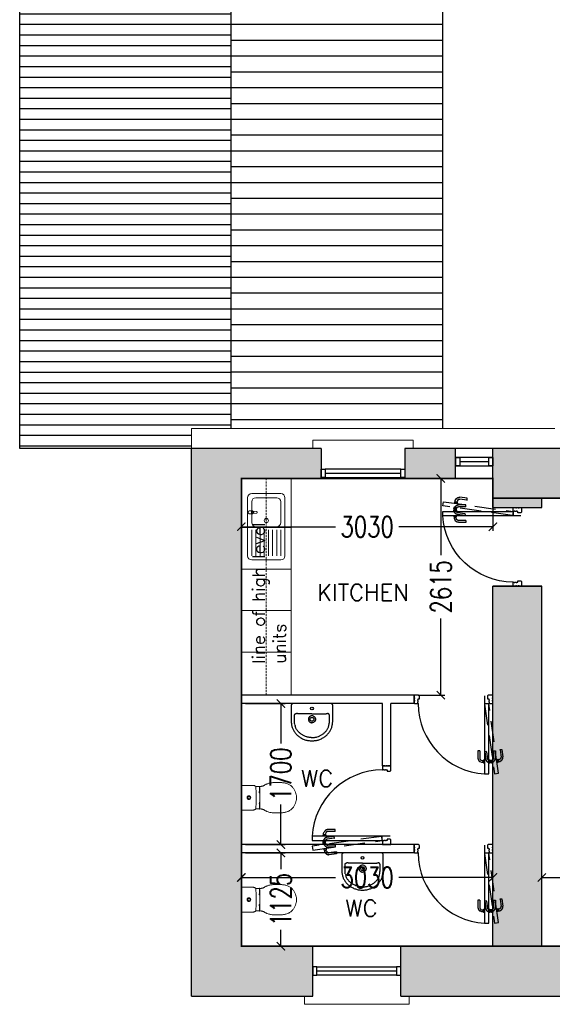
# Model space of a CAD drawing. Extents: x 119999 to 6050531, y -19778 to 3735158.
# Tile 14 of 66: x 426786 to 433203, y 37717 to 49586. Entities that reach past the tile are written whole.
import ezdxf

# ---------------------------------------------------------------- set-up
doc = ezdxf.new("R2010")
doc.units = 0
doc.header["$LTSCALE"] = 20
doc.header["$PDMODE"] = 35
doc.header["$PDSIZE"] = 100
for name, pattern in [('A_CONTINUOUS_LINE', [0]), ('DASHED', [19.05, 12.7, -6.35]), ('XPL-1BlockA$0$DASHED', [19.05, 12.7, -6.35])]:
    doc.linetypes.add(name, pattern=pattern)
doc.layers.get('Defpoints').update_dxf_attribs({"color": 4})
for name, color, linetype in [('(2-) Structure Generally', 7, 'Continuous'), ('2-  STRUCTURE GENERALLY', 1, 'Continuous'), ('31 32 - WINDOWS & DOORS', 2, 'Continuous'), ('47 - ROOF FINISHES', 8, 'Continuous'), ('73', 8, 'Continuous'), ('74 - CULINARY & SANITARY FITMENTS', 3, 'Continuous'), ('DIMS', 3, 'Continuous'), ('Drawing Refs', 3, 'A_CONTINUOUS_LINE'), ('HATCH', 8, 'Continuous'), ('HATCH_SHADE', 253, 'Continuous'), ('XPL-1BlockA$0$00 - TEXT', 2, 'Continuous'), ('XPL-1BlockA$0$32 - INT WINDOWS & DOORS', 4, 'Continuous')]:
    doc.layers.add(name, color=color, linetype=linetype)
doc.layers.add('(4-) Finishes Generally', color=8, linetype='Continuous', lineweight=15)
doc.layers.add('(74) Sanitary Fittings', color=3, linetype='Continuous', lineweight=15)
doc.layers.add('AREA-FLOOR', color=213, linetype='Continuous', plot=False)
doc.styles.add('Arch-Dim', font='romans.shx', dxfattribs={"width": 0.75})
doc.styles.get("Standard").update_dxf_attribs({"font": 'arial.ttf', "height": 2})
doc.styles.add('XPL-1BlockA$0$Standard', font='simplex.shx', dxfattribs={"height": 100})
doc.dimstyles.new('1-100 Survey', dxfattribs={"dimscale": 0, "dimtxt": 250, "dimasz": 100, "dimexe": 50, "dimexo": 50, "dimgap": 50, "dimtad": 0, "dimdec": 0, "dimrnd": 5, "dimzin": 0, "dimdsep": 46, "dimtxsty": 'Arch-Dim', "dimblk": 'ARCHTICK', "dimcen": 0.09, "dimadec": 0, "dimazin": 0, "dimtfac": 1, "dimtdec": 0, "dimtofl": 0, "dimtmove": 0, "dimatfit": 3, "dimfxl": 1, "dimtolj": 1, "dimtzin": 0, "dimarcsym": 0})

# ---------------------------------------------------------------- blocks, each defined once
blk = doc.blocks.new('_ARCHTICK')
at = {"color": 0, "linetype": 'ByBlock', "const_width": 0.15}
blk.add_lwpolyline([(-0.5, -0.5), (0.5, 0.5)], dxfattribs=at)
blk = doc.blocks.new('*D10')
at = {"layer": 'Defpoints', "color": 0, "transparency": 16777216}
for p in [(429457, 39246), (429457, 38417), (432487, 38417)]:
    blk.add_point(p, dxfattribs=at)
at = {"layer": 'DIMS', "color": 0, "lineweight": -2, "transparency": 16777216}
for p, q in [((429457, 38467), (429457, 39296)), ((432487, 38467), (432487, 39296)), ((429457, 39246), (430592, 39246)), ((432487, 39246), (431353, 39246))]:
    blk.add_line(p, q, dxfattribs=at)
at = {"layer": 'DIMS', "color": 0, "lineweight": -2, "transparency": 16777216, "xscale": 100, "yscale": 100, "zscale": 100, "rotation": 180}
blk.add_blockref('_ARCHTICK', (429457, 39246), dxfattribs=at)
at = {"layer": 'DIMS', "color": 0, "lineweight": -2, "transparency": 16777216, "xscale": 100, "yscale": 100, "zscale": 100}
blk.add_blockref('_ARCHTICK', (432487, 39246), dxfattribs=at)
at = {"layer": 'DIMS', "color": 0, "transparency": 16777216, "insert": (430972, 39246), "char_height": 250, "attachment_point": 5, "style": 'Arch-Dim'}
blk.add_mtext('\\A1;3030', dxfattribs=at)
blk = doc.blocks.new('*D11')
at = {"layer": 'Defpoints', "color": 0, "transparency": 16777216}
for p in [(445352, 39246), (433077, 38417), (445352, 38417)]:
    blk.add_point(p, dxfattribs=at)
at = {"layer": 'DIMS', "color": 0, "lineweight": -2, "transparency": 16777216}
for p, q in [((433077, 38467), (433077, 39296)), ((445352, 38467), (445352, 39296)), ((433077, 39246), (438759, 39246)), ((445352, 39246), (439671, 39246))]:
    blk.add_line(p, q, dxfattribs=at)
at = {"layer": 'DIMS', "color": 0, "lineweight": -2, "transparency": 16777216, "xscale": 100, "yscale": 100, "zscale": 100, "rotation": 180}
blk.add_blockref('_ARCHTICK', (433077, 39246), dxfattribs=at)
at = {"layer": 'DIMS', "color": 0, "lineweight": -2, "transparency": 16777216, "xscale": 100, "yscale": 100, "zscale": 100}
blk.add_blockref('_ARCHTICK', (445352, 39246), dxfattribs=at)
at = {"layer": 'DIMS', "color": 0, "transparency": 16777216, "insert": (439215, 39246), "char_height": 250, "attachment_point": 5, "style": 'Arch-Dim'}
blk.add_mtext('\\A1;12275', dxfattribs=at)
blk = doc.blocks.new('XPL-1BlockA$0$D-950-SO')
at = {"layer": 'Defpoints', "linetype": 'XPL-1BlockA$0$DASHED'}
blk.add_line((100, 7), (100, 949), dxfattribs=at)
at = {"layer": 'Defpoints', "color": 252, "linetype": 'XPL-1BlockA$0$DASHED'}
for p, q in [((-110, 655), (-122, 741)), ((-83, 799), (-102, 786)), ((-88, 658), (-100, 745)), ((-89, 768), (-76, 777)), ((-68, 801), (-83, 799)), ((-76, 777), (-65, 778)), ((-68, 801), (-66, 790)), ((-67, 799), (-67, 801)), ((-67, 799), (-67, 799)), ((-67, 799), (-67, 799)), ((-65, 781), (-67, 799)), ((-67, 798), (-65, 781)), ((-66, 803), (-66, 802)), ((-66, 802), (-66, 802)), ((-62, 778), (-66, 802)), ((-66, 790), (-65, 781)), ((-52, 807), (-65, 805)), ((-65, 781), (-65, 778)), ((-65, 781), (-65, 781)), ((-65, 781), (-65, 780)), ((-64, 778), (-65, 780)), ((-65, 780), (-65, 779)), ((-62, 778), (-63, 778)), ((-62, 777), (-62, 778)), ((-62, 777), (-62, 777)), ((-60, 775), (-48, 777)), ((-52, 805), (-52, 807)), ((-48, 777), (-52, 806)), ((-30, 672), (-30, 759)), ((-8, 672), (-8, 759)), ((17, 810), (-3, 801)), ((0, 814), (13, 816)), ((1, 813), (0, 814)), ((5, 785), (1, 813)), ((17, 786), (5, 785)), ((6, 781), (20, 788)), ((15, 815), (15, 814)), ((16, 814), (15, 814)), ((19, 789), (15, 814)), ((17, 813), (33, 815)), ((18, 811), (17, 813)), ((17, 813), (19, 802)), ((32, 810), (17, 810)), ((18, 811), (20, 793)), ((18, 811), (18, 811)), ((18, 811), (18, 811)), ((20, 793), (18, 811)), ((19, 802), (20, 793)), ((19, 789), (19, 789)), ((19, 788), (19, 789)), ((19, 788), (19, 788)), ((20, 790), (20, 793)), ((20, 793), (21, 790)), ((20, 793), (20, 793)), ((20, 793), (20, 792)), ((20, 792), (21, 791)), ((20, 788), (32, 788)), ((32, 792), (21, 790)), ((32, 808), (32, 811)), ((32, 810), (32, 799)), ((32, 808), (32, 790)), ((32, 808), (32, 808)), ((32, 808), (32, 808)), ((32, 790), (32, 808)), ((32, 799), (32, 790)), ((47, 788), (32, 792)), ((32, 788), (32, 790)), ((32, 790), (32, 788)), ((32, 790), (32, 790)), ((32, 790), (32, 789)), ((32, 789), (32, 788)), ((33, 815), (54, 809)), ((33, 811), (34, 811)), ((34, 787), (33, 787)), ((34, 813), (34, 811)), ((34, 787), (34, 811)), ((34, 786), (34, 787)), ((34, 786), (34, 786)), ((49, 814), (36, 814)), ((36, 784), (49, 784)), ((49, 813), (49, 814)), ((49, 784), (49, 813)), ((77, 681), (64, 768)), ((98, 684), (86, 771)), ((101, 814), (114, 814)), ((101, 813), (101, 814)), ((101, 784), (101, 813)), ((114, 784), (101, 784)), ((116, 813), (116, 811)), ((117, 811), (116, 811)), ((116, 787), (116, 811)), ((116, 787), (117, 787)), ((116, 786), (116, 787)), ((116, 786), (116, 786)), ((118, 808), (118, 811)), ((118, 810), (118, 799)), ((118, 810), (133, 810)), ((118, 808), (118, 790)), ((118, 808), (118, 808)), ((118, 808), (118, 808)), ((118, 790), (118, 808)), ((118, 799), (118, 790)), ((118, 788), (118, 790)), ((118, 790), (118, 788)), ((118, 790), (118, 790)), ((118, 790), (118, 789)), ((118, 789), (118, 788)), ((130, 788), (118, 788)), ((144, 781), (130, 788)), ((133, 810), (153, 801)), ((158, 672), (158, 759)), ((180, 672), (180, 759)), ((-108, 654), (-110, 654)), ((-89, 656), (-108, 654)), ((-88, 657), (-89, 656)), ((-29, 670), (-30, 671)), ((-9, 670), (-29, 670)), ((-8, 671), (-9, 670)), ((77, 681), (78, 680)), ((78, 680), (98, 683)), ((98, 683), (98, 684)), ((158, 671), (159, 670)), ((159, 670), (179, 670)), ((179, 670), (180, 671))]:
    blk.add_line(p, q, dxfattribs=at)
at = {"layer": 'Defpoints'}
for p, q in [((0, 100), (0, 0)), ((950, 100), (950, 0))]:
    blk.add_line(p, q, dxfattribs=at)
at = {"layer": 'Defpoints', "color": 252, "linetype": 'XPL-1BlockA$0$DASHED'}
blk.add_lwpolyline([(99, 109), (-20, 947), (-69, 940), (50, 102)], close=True, dxfattribs=at)
for centre, radius, start, end in [((-76, 748), 46, 123.1103, 186.0684), ((-76, 748), 46, 186.0684, 188.1103), ((-76, 748), 24, 123.1103, 188.1103), ((-66, 801), 1, 98.1103, 177.6103), ((-64, 803), 1.5, 98.1103, 188.1103), ((-63, 779), 1, 198.6103, 278.1103), ((-61, 777), 1.5, 188.1103, 278.1103), ((16, 759), 46, 115, 177.9581), ((16, 759), 46, 177.9581, 180), ((16, 759), 24, 115, 180), ((13, 815), 1.5, 8.1103, 98.1103), ((16, 813), 1, 18.6103, 98.1103), ((17, 788), 1.5, 278.1103, 8.1103), ((19, 790), 1, 278.1103, 357.6103), ((33, 810), 1, 90, 169.5), ((33, 788), 1, 190.5, 270), ((36, 813), 1.5, 90, 180), ((36, 786), 1.5, 180, 270), ((40, 765), 24, 8.1103, 73.1103), ((40, 765), 46, 10.1522, 73.1103), ((40, 765), 46, 8.1103, 10.1522), ((114, 813), 1.5, 0, 90), ((114, 786), 1.5, 270, 0), ((117, 810), 1, 10.5, 90), ((117, 788), 1, 270, 349.5), ((134, 759), 24, 0, 65), ((134, 759), 46, 2.0419, 65), ((134, 759), 46, 0, 2.0419)]:
    blk.add_arc(centre, radius, start, end, dxfattribs=at)
at = {"layer": 'XPL-1BlockA$0$32 - INT WINDOWS & DOORS'}
blk.add_lwpolyline([(100, 102), (100, 949), (50, 949), (50, 102)], close=True, dxfattribs=at)
for points in [[(2, 40), (6, 40), (6, 30), (2, 30), (2, 5), (7, 5), (7, 0), (50, 0, 0.414214), (65, 15), (65, 43), (50, 43), (50, 55), (46, 55), (46, 65), (50, 65), (50, 80), (46, 80), (46, 90), (50, 90), (50, 100), (7, 100), (7, 95), (2, 95), (2, 70), (6, 70), (6, 60), (2, 60)], [(885, 15, 0.414214), (900, 0), (943, 0), (943, 5), (948, 5), (948, 30), (944, 30), (944, 40), (948, 40), (948, 60), (944, 60), (944, 70), (948, 70), (948, 95), (943, 95), (943, 100), (900, 100), (900, 90), (904, 90), (904, 80), (900, 80), (900, 65), (904, 65), (904, 55), (900, 55), (900, 43), (885, 43)]]:
    blk.add_lwpolyline(points, format="xyb", close=True, dxfattribs=at)
at = {"layer": 'XPL-1BlockA$0$32 - INT WINDOWS & DOORS', "color": 8}
blk.add_arc((50, 100), 850, 0.0003, 86.6271, dxfattribs=at)
blk = doc.blocks.new('A$C85575d42')
at = {"layer": '(74) Sanitary Fittings'}
for p, q in [((34, 653), (34, 653)), ((44, 663), (183, 663)), ((322, 663), (183, 663)), ((332, 653), (332, 653)), ((50, 493), (50, 453)), ((183, 485), (179, 485)), ((183, 485), (187, 485)), ((316, 493), (316, 453)), ((50, 453), (50, 447)), ((50, 447), (56, 447)), ((50, 447), (50, 447)), ((59, 444), (59, 443)), ((59, 444), (59, 444)), ((59, 443), (59, 444)), ((59, 444), (59, 444)), ((63, 447), (109, 447)), ((303, 447), (257, 447)), ((307, 444), (307, 443)), ((307, 444), (307, 444)), ((307, 443), (307, 444)), ((307, 444), (307, 444)), ((316, 447), (310, 447)), ((316, 453), (316, 447)), ((316, 447), (316, 447)), ((183, 0), (183, 0)), ((183, 0), (183, 0)), ((183, 0), (183, 0)), ((183, 0), (183, 0))]:
    blk.add_line(p, q, dxfattribs=at)
for points in [[(38, 661), (37, 660), (36, 659), (35, 657), (34, 655), (34, 653)], [(34, 653), (34, 640), (34, 627), (34, 615), (34, 604), (34, 594), (34, 585), (34, 576), (34, 567), (34, 559), (34, 552), (34, 544), (34, 537), (34, 531), (34, 518)], [(328, 661), (329, 660), (330, 659), (331, 657), (332, 655), (332, 653)], [(332, 653), (332, 640), (332, 627), (332, 615), (332, 604), (332, 594), (332, 585), (332, 576), (332, 567), (332, 559), (332, 552), (332, 544), (332, 537), (332, 531), (332, 518)], [(34, 518), (35, 512), (36, 507), (39, 502), (42, 498), (46, 495), (50, 492), (55, 491), (60, 490), (66, 489), (72, 489), (78, 488), (85, 488), (91, 487), (98, 487), (106, 487), (114, 486), (122, 486), (131, 486), (140, 486), (150, 485), (160, 485), (171, 485), (183, 485)], [(332, 518), (331, 512), (330, 507), (327, 502), (324, 498), (320, 495), (316, 492), (311, 491), (306, 490), (300, 489), (294, 489), (288, 488), (281, 488), (275, 487), (268, 487), (260, 487), (252, 486), (244, 486), (235, 486), (226, 486), (216, 485), (206, 485), (195, 485), (183, 485)]]:
    blk.add_lwpolyline(points, dxfattribs=at)
for centre, radius, start, end in [((44, 653), 9.99, 162.4533, 169.7549), ((44, 653), 10, 169.7691, 179.7394), ((44, 653), 10, 147.0208, 158.2453), ((44, 653), 9.99, 158.2603, 162.4524), ((44, 653), 10.3, 113.5004, 125.0706), ((44, 653), 9.96, 109.4843, 113.5952), ((44, 654), 9.12, 107.8182, 109.441), ((44, 653), 10, 90.0045, 95.1724), ((183, 573), 22.5, 90, 270), ((183, 573), 22.4, 90, 270), ((183, 573), 22.5, 270, 90), ((183, 573), 22.4, 270, 90), ((322, 653), 10, 84.8276, 89.9955), ((322, 653), 9.96, 66.4048, 70.5157), ((322, 654), 9.12, 70.559, 72.1818), ((322, 653), 10.3, 54.9294, 66.4996), ((322, 653), 10, 21.7547, 32.9792), ((322, 653), 9.99, 17.5476, 21.7397), ((322, 653), 9.99, 10.2451, 17.5467), ((322, 653), 10, 0.2606, 10.2309), ((183, 573), 15, 90, 270), ((183, 573), 15, 270, 90), ((184, 441), 137, 178.3465, 178.6678), ((283, 438), 237, 178.6863, 179.2772), ((658, 433), 611, 179.2681, 179.6404), ((73, 444), 13.6, 178.7751, 179.3766), ((70, 444), 10.3, 177.0511, 178.8212), ((180, 16488), 16047, 269.5923, 270.0124), ((116, 433), 16, 29.9322, 123.3442), ((187, 16488), 16047, 269.9876, 270.4077), ((251, 433), 16, 56.6558, 150.0678), ((293, 444), 13.6, 0.6234, 1.2249), ((296, 444), 10.3, 1.1788, 2.9489), ((182, 441), 137, 1.3322, 1.6535), ((83, 438), 237, 0.7228, 1.3137), ((-292, 433), 611, 0.3596, 0.7319)]:
    blk.add_arc(centre, radius, start, end, dxfattribs=at)
for points, knots in [([(43, 663), (43, 663), (42, 663), (42, 663), (41, 663)], [0, 0, 0, 0, 0.252466, 1, 1, 1, 1]), ([(323, 663), (323, 663), (324, 663), (324, 663), (325, 663)], [0, 0, 0, 0, 0.252466, 1, 1, 1, 1]), ([(15, 351), (16, 353), (18, 358), (22, 366), (27, 375), (32, 384), (37, 392), (41, 400), (44, 407), (45, 414), (46, 419), (46, 421)], [0, 0, 0, 0, 0.102697, 0.195519, 0.357067, 0.493616, 0.611744, 0.716976, 0.814486, 0.90794, 1, 1, 1, 1]), ([(47, 437), (47, 435), (47, 429), (47, 424), (46, 421)], [0, 0, 0, 0, 0.495288, 1, 1, 1, 1]), ([(47, 445), (47, 445), (47, 445), (47, 446), (47, 446), (48, 446), (48, 447), (49, 447), (50, 447), (50, 447)], [0, 0, 0, 0, 0.117059, 0.219311, 0.390297, 0.476432, 0.587814, 0.762619, 1, 1, 1, 1]), ([(56, 447), (56, 447), (57, 447), (57, 447), (58, 446), (58, 446), (59, 446), (59, 446), (59, 445), (59, 445)], [0, 0, 0, 0, 0.248712, 0.451291, 0.592821, 0.694054, 0.775036, 0.849347, 1, 1, 1, 1]), ([(60, 446), (60, 445), (59, 445), (59, 445), (59, 444)], [0, 0, 0, 0, 0.223221, 1, 1, 1, 1]), ([(59, 445), (59, 445), (59, 445), (59, 445), (59, 444)], [0, 0, 0, 0, 0.236104, 1, 1, 1, 1]), ([(65, 441), (65, 441), (63, 441), (62, 442), (61, 442), (60, 442), (60, 443), (59, 443), (59, 444), (59, 444)], [0, 0, 0, 0, 0.321632, 0.478623, 0.625128, 0.752476, 0.855328, 0.935084, 1, 1, 1, 1]), ([(63, 447), (63, 447), (62, 447), (61, 447), (61, 446), (60, 446), (60, 446), (60, 446), (60, 446)], [0, 0, 0, 0, 0.388098, 0.545631, 0.668657, 0.765335, 0.846387, 1, 1, 1, 1]), ([(301, 441), (301, 441), (303, 441), (304, 442), (305, 442), (306, 442), (307, 443), (307, 443), (307, 444), (307, 444)], [0, 0, 0, 0, 0.321632, 0.478623, 0.625128, 0.752476, 0.855328, 0.935084, 1, 1, 1, 1]), ([(303, 447), (303, 447), (304, 447), (305, 447), (305, 446), (306, 446), (306, 446), (306, 446), (306, 446)], [0, 0, 0, 0, 0.388098, 0.545631, 0.668657, 0.765335, 0.846387, 1, 1, 1, 1]), ([(306, 446), (306, 445), (307, 445), (307, 445), (307, 444)], [0, 0, 0, 0, 0.223221, 1, 1, 1, 1]), ([(310, 447), (310, 447), (309, 447), (309, 447), (308, 446), (308, 446), (307, 446), (307, 446), (307, 445), (307, 445)], [0, 0, 0, 0, 0.248712, 0.451291, 0.592821, 0.694054, 0.775036, 0.849347, 1, 1, 1, 1]), ([(307, 445), (307, 445), (307, 445), (307, 445), (307, 444)], [0, 0, 0, 0, 0.236104, 1, 1, 1, 1]), ([(319, 445), (319, 445), (319, 445), (319, 446), (319, 446), (318, 446), (318, 447), (317, 447), (316, 447), (316, 447)], [0, 0, 0, 0, 0.117059, 0.219311, 0.390297, 0.476432, 0.587814, 0.762619, 1, 1, 1, 1]), ([(319, 437), (319, 435), (319, 429), (319, 424), (320, 421)], [0, 0, 0, 0, 0.495288, 1, 1, 1, 1]), ([(351, 351), (350, 353), (348, 358), (344, 366), (339, 375), (334, 384), (329, 392), (325, 400), (322, 407), (321, 414), (320, 419), (320, 421)], [0, 0, 0, 0, 0.102697, 0.195519, 0.357067, 0.493616, 0.611744, 0.716976, 0.814486, 0.90794, 1, 1, 1, 1]), ([(1, 188), (0, 195), (0, 209), (0, 231), (0, 252), (1, 266), (1, 274)], [0, 0, 0, 0, 0.249998, 0.5, 0.750001, 1, 1, 1, 1]), ([(1, 274), (1, 280), (2, 293), (5, 313), (8, 332), (12, 345), (15, 351)], [0, 0, 0, 0, 0.252964, 0.499272, 0.745958, 1, 1, 1, 1]), ([(365, 274), (365, 280), (364, 293), (362, 313), (358, 332), (354, 345), (351, 351)], [0, 0, 0, 0, 0.252964, 0.499272, 0.745958, 1, 1, 1, 1]), ([(365, 188), (366, 195), (366, 209), (366, 231), (366, 252), (365, 266), (365, 274)], [0, 0, 0, 0, 0.249998, 0.5, 0.750001, 1, 1, 1, 1]), ([(183, 0), (177, 0), (166, 0), (144, 3), (116, 11), (84, 26), (60, 44), (43, 61), (32, 76), (22, 91), (15, 108), (9, 127), (4, 146), (2, 167), (1, 181), (1, 188)], [0, 0, 0, 0, 0.056705, 0.113959, 0.230828, 0.35087, 0.47306, 0.534765, 0.596847, 0.659489, 0.723087, 0.788164, 0.85546, 0.925743, 1, 1, 1, 1]), ([(183, 0), (189, 0), (200, 0), (222, 3), (250, 11), (282, 26), (306, 44), (323, 61), (334, 76), (344, 91), (351, 108), (357, 127), (362, 146), (364, 167), (365, 181), (365, 188)], [0, 0, 0, 0, 0.056705, 0.113959, 0.230828, 0.35087, 0.47306, 0.534765, 0.596847, 0.659489, 0.723087, 0.788164, 0.85546, 0.925743, 1, 1, 1, 1])]:
    blk.add_open_spline(points, degree=3, knots=knots, dxfattribs=at)
blk = doc.blocks.new('A$C0E4208F0')
at = {"layer": '73', "linetype": 'Continuous', "lineweight": -2}
for p, q in [((0, 50), (0, 400)), ((750, 450), (50, 450)), ((363, 400), (50, 400)), ((700, 400), (450, 400)), ((556, 424), (556, 428)), ((558, 391), (556, 424)), ((566, 341), (561, 384)), ((586, 405), (564, 405)), ((564, 405), (564, 393)), ((586, 405), (564, 405)), ((589, 384), (584, 341)), ((586, 393), (586, 405)), ((592, 391), (594, 424)), ((594, 424), (594, 428)), ((800, 50), (800, 400)), ((363, 350), (50, 350)), ((363, 300), (50, 300)), ((363, 250), (50, 250)), ((400, 350), (400, 100)), ((750, 100), (750, 350)), ((363, 200), (50, 200)), ((363, 150), (50, 150)), ((363, 100), (50, 100)), ((363, 50), (50, 50)), ((700, 50), (450, 50)), ((750, 0), (50, 0))]:
    blk.add_line(p, q, dxfattribs=at)
blk.add_circle((475, 225), 25, dxfattribs=at)
for centre, radius, start, end in [((50, 400), 50, 90, 180), ((450, 350), 50, 90, 180), ((575, 425), 20, 339.2856, 200.7144), ((575, 425), 19.2, 8.1033, 172.1626), ((575, 394), 16.9, 185.1696, 354.8304), ((575, 393), 16.9, 185.1696, 354.8304), ((575, 393), 10.9, 180, 0), ((700, 350), 50, 0, 90), ((750, 400), 50, 0, 90), ((575, 343), 8.95, 187.1389, 352.8611), ((50, 50), 50, 180, 270), ((450, 100), 50, 180, 270), ((700, 100), 50, 270, 0), ((750, 50), 50, 270, 0)]:
    blk.add_arc(centre, radius, start, end, dxfattribs=at)
blk = doc.blocks.new('A$C38afddbf')
at = {"layer": '74 - CULINARY & SANITARY FITMENTS'}
for p, q in [((0, 428), (0, 428)), ((14, 447), (21, 449)), ((27, 450), (27, 450)), ((473, 450), (27, 450)), ((486, 447), (479, 449)), ((500, 428), (500, 428)), ((500, 413), (500, 428))]:
    blk.add_line(p, q, dxfattribs=at)
for points in [[(14, 447), (14, 447), (12, 446), (11, 445), (10, 444), (8, 444), (7, 443), (6, 441), (5, 440), (4, 439), (3, 438), (2, 437), (2, 435), (1, 434), (1, 433), (0, 431), (0, 430), (0, 428), (0, 428)], [(0, 428), (0, 413), (0, 354)], [(27, 450), (26, 450), (24, 450), (23, 449), (21, 449), (21, 449)], [(479, 449), (479, 449), (477, 449), (476, 450), (474, 450), (473, 450)], [(500, 428), (500, 428), (500, 430), (500, 431), (499, 433), (499, 434), (498, 435), (498, 437), (497, 438), (496, 439), (495, 440), (494, 441), (493, 443), (492, 444), (490, 444), (489, 445), (488, 446), (486, 447), (486, 447)], [(500, 340), (500, 368), (500, 413)], [(0, 354), (0, 340), (0, 326), (0, 313), (0, 299), (0, 287), (0, 275), (0, 263), (0, 252), (0, 241), (0, 230), (1, 219), (2, 209), (3, 199), (5, 190), (7, 180), (9, 171), (12, 162), (15, 154), (18, 145), (22, 136), (27, 128), (31, 119), (36, 111), (42, 103), (48, 95), (54, 87), (61, 80), (68, 73), (75, 66), (83, 60), (91, 53), (99, 47), (108, 41), (117, 36), (126, 31), (136, 26), (146, 21), (156, 17), (166, 14), (176, 10), (187, 8), (197, 5), (208, 3), (218, 2), (229, 1), (240, 0), (250, 0)], [(250, 0), (260, 0), (271, 1), (282, 2), (292, 3), (303, 5), (313, 8), (324, 10), (334, 14), (344, 17), (354, 21), (364, 26), (374, 31), (383, 36), (392, 41), (401, 47), (409, 53), (417, 60), (425, 66), (432, 73), (439, 80), (446, 87), (452, 95), (458, 103), (464, 111), (469, 119), (473, 128), (478, 136), (481, 145), (485, 154), (488, 162), (491, 171), (493, 180), (495, 190), (497, 199), (498, 209), (499, 219), (500, 230), (500, 241), (500, 252), (500, 263), (500, 275), (500, 287), (500, 299), (500, 313), (500, 326), (500, 340)]]:
    blk.add_lwpolyline(points, dxfattribs=at)
for centre, radius in [((250, 390), 17.5), ((250, 260), 23)]:
    blk.add_circle(centre, radius, dxfattribs=at)
for centre, radius, start, end in [((250, 249), 52.9, 90.0118, 109.8614), ((250, 249), 52.9, 70.1386, 89.9884), ((211, 227), 171, 190.989, 192.1732), ((210, 227), 169, 192.176, 198.3051), ((290, 227), 169, 341.6949, 347.824), ((289, 227), 171, 347.8268, 349.011)]:
    blk.add_arc(centre, radius, start, end, dxfattribs=at)
for points, knots in [([(39, 301), (39, 303), (39, 307), (40, 312), (42, 317), (45, 322), (48, 325), (53, 327), (57, 329), (60, 329), (62, 329)], [0, 0, 0, 0, 0.135148, 0.26999, 0.403086, 0.532102, 0.655224, 0.772967, 0.88732, 1, 1, 1, 1]), ([(39, 260), (39, 263), (39, 270), (39, 280), (39, 291), (39, 298), (39, 301)], [0, 0, 0, 0, 0.248252, 0.497132, 0.747933, 1, 1, 1, 1]), ([(43, 195), (43, 197), (42, 203), (41, 211), (40, 220), (39, 231), (39, 244), (39, 255), (39, 260)], [0, 0, 0, 0, 0.126618, 0.254821, 0.383733, 0.512289, 0.763872, 1, 1, 1, 1]), ([(250, 324), (241, 324), (224, 324), (197, 324), (171, 325), (149, 325), (132, 325), (120, 325), (108, 326), (97, 326), (88, 327), (81, 327), (77, 327), (73, 328), (68, 328), (64, 329), (62, 329)], [0, 0, 0, 0, 0.140479, 0.280708, 0.420392, 0.558522, 0.626303, 0.692462, 0.75599, 0.815801, 0.87082, 0.89617, 0.919896, 0.941775, 0.96185, 1, 1, 1, 1]), ([(232, 298), (230, 297), (226, 295), (220, 290), (215, 285), (212, 279), (209, 272), (208, 265), (207, 258), (208, 251), (211, 244), (214, 237), (218, 232), (223, 227), (229, 223), (236, 220), (243, 218), (248, 218), (250, 218)], [0, 0, 0, 0, 0.062501, 0.125, 0.1875, 0.25, 0.312499, 0.375, 0.437501, 0.500002, 0.562503, 0.625003, 0.687502, 0.749999, 0.812498, 0.874997, 0.937497, 1, 1, 1, 1]), ([(250, 324), (259, 324), (276, 324), (303, 324), (329, 325), (351, 325), (368, 325), (380, 325), (392, 326), (403, 326), (412, 327), (419, 327), (423, 327), (427, 328), (432, 328), (436, 329), (438, 329)], [0, 0, 0, 0, 0.140479, 0.280708, 0.420393, 0.558522, 0.626303, 0.692462, 0.75599, 0.815801, 0.87082, 0.89617, 0.919896, 0.941775, 0.96185, 1, 1, 1, 1]), ([(268, 298), (270, 297), (274, 295), (280, 290), (285, 285), (288, 279), (291, 272), (292, 265), (293, 258), (292, 251), (289, 244), (286, 237), (282, 232), (277, 227), (271, 223), (264, 220), (257, 218), (252, 218), (250, 218)], [0, 0, 0, 0, 0.062501, 0.125, 0.1875, 0.25, 0.312499, 0.375, 0.437501, 0.500002, 0.562503, 0.625002, 0.687501, 0.749999, 0.812498, 0.874997, 0.937497, 1, 1, 1, 1]), ([(461, 301), (461, 303), (461, 307), (460, 312), (458, 317), (455, 322), (452, 325), (447, 327), (443, 329), (440, 329), (438, 329)], [0, 0, 0, 0, 0.135148, 0.26999, 0.403086, 0.532102, 0.655224, 0.772967, 0.88732, 1, 1, 1, 1]), ([(457, 195), (457, 197), (458, 203), (459, 211), (460, 220), (461, 231), (461, 244), (461, 255), (461, 260)], [0, 0, 0, 0, 0.126618, 0.254821, 0.383733, 0.512289, 0.763872, 1, 1, 1, 1]), ([(461, 260), (461, 263), (461, 270), (461, 280), (461, 291), (461, 298), (461, 301)], [0, 0, 0, 0, 0.248252, 0.497132, 0.747933, 1, 1, 1, 1]), ([(250, 38), (245, 38), (234, 39), (218, 41), (202, 44), (181, 49), (161, 57), (142, 67), (128, 75), (115, 84), (98, 98), (83, 113), (70, 130), (61, 144), (54, 158), (50, 168), (49, 174)], [0, 0, 0, 0, 0.062511, 0.125024, 0.187536, 0.250051, 0.375007, 0.437519, 0.500033, 0.562545, 0.625057, 0.749973, 0.812481, 0.874989, 0.937494, 1, 1, 1, 1]), ([(250, 38), (255, 38), (266, 39), (282, 41), (298, 44), (319, 49), (339, 57), (358, 67), (372, 75), (385, 84), (402, 98), (417, 113), (430, 130), (439, 144), (446, 158), (450, 168), (451, 174)], [0, 0, 0, 0, 0.062511, 0.125024, 0.187536, 0.250051, 0.375007, 0.437519, 0.500033, 0.562545, 0.625057, 0.749973, 0.812481, 0.874989, 0.937494, 1, 1, 1, 1])]:
    blk.add_open_spline(points, degree=3, knots=knots, dxfattribs=at)
blk = doc.blocks.new('*D21')
at = {"layer": 'Defpoints', "color": 0, "transparency": 16777216}
for p in [(429457, 41343), (429457, 39643), (429933, 39643)]:
    blk.add_point(p, dxfattribs=at)
at = {"layer": 'DIMS', "color": 0, "lineweight": -2, "transparency": 16777216}
for p, q in [((429507, 41343), (429983, 41343)), ((429933, 41343), (429933, 40860)), ((429933, 39643), (429933, 40126)), ((429507, 39643), (429983, 39643))]:
    blk.add_line(p, q, dxfattribs=at)
at = {"layer": 'DIMS', "color": 0, "lineweight": -2, "transparency": 16777216, "xscale": 100, "yscale": 100, "zscale": 100}
for p, rotation in [((429933, 41343), 90), ((429933, 39643), 270)]:
    blk.add_blockref('_ARCHTICK', p, dxfattribs=dict(at, rotation=rotation))
at = {"layer": 'DIMS', "color": 0, "transparency": 16777216, "insert": (429933, 40493), "char_height": 250, "attachment_point": 5, "rotation": 90, "style": 'Arch-Dim'}
blk.add_mtext('\\A1;1700', dxfattribs=at)
blk = doc.blocks.new('*D22')
at = {"layer": 'Defpoints', "color": 0, "transparency": 16777216}
for p in [(429457, 39543), (429457, 38417), (429933, 38417)]:
    blk.add_point(p, dxfattribs=at)
at = {"layer": 'DIMS', "color": 0, "lineweight": -2, "transparency": 16777216}
for p, q in [((429507, 39543), (429983, 39543)), ((429933, 39543), (429933, 39347)), ((429933, 38417), (429933, 38613)), ((429507, 38417), (429983, 38417))]:
    blk.add_line(p, q, dxfattribs=at)
at = {"layer": 'DIMS', "color": 0, "lineweight": -2, "transparency": 16777216, "xscale": 100, "yscale": 100, "zscale": 100}
for p, rotation in [((429933, 39543), 90), ((429933, 38417), 270)]:
    blk.add_blockref('_ARCHTICK', p, dxfattribs=dict(at, rotation=rotation))
at = {"layer": 'DIMS', "color": 0, "transparency": 16777216, "insert": (429933, 38980), "char_height": 250, "attachment_point": 5, "rotation": 90, "style": 'Arch-Dim'}
blk.add_mtext('\\A1;1125', dxfattribs=at)
blk = doc.blocks.new('*D23')
at = {"layer": 'Defpoints', "color": 0, "transparency": 16777216}
for p in [(429457, 44057), (432487, 44057), (432487, 43474)]:
    blk.add_point(p, dxfattribs=at)
at = {"layer": 'DIMS', "color": 0, "lineweight": -2, "transparency": 16777216}
for p, q in [((429457, 44007), (429457, 43424)), ((432487, 44007), (432487, 43424)), ((429457, 43474), (430592, 43474)), ((432487, 43474), (431353, 43474))]:
    blk.add_line(p, q, dxfattribs=at)
at = {"layer": 'DIMS', "color": 0, "lineweight": -2, "transparency": 16777216, "xscale": 100, "yscale": 100, "zscale": 100, "rotation": 180}
blk.add_blockref('_ARCHTICK', (429457, 43474), dxfattribs=at)
at = {"layer": 'DIMS', "color": 0, "lineweight": -2, "transparency": 16777216, "xscale": 100, "yscale": 100, "zscale": 100}
blk.add_blockref('_ARCHTICK', (432487, 43474), dxfattribs=at)
at = {"layer": 'DIMS', "color": 0, "transparency": 16777216, "insert": (430972, 43474), "char_height": 250, "attachment_point": 5, "style": 'Arch-Dim'}
blk.add_mtext('\\A1;3030', dxfattribs=at)
blk = doc.blocks.new('*D24')
at = {"layer": 'Defpoints', "color": 0, "transparency": 16777216}
for p in [(431537, 44057), (431860, 44057), (431537, 41443)]:
    blk.add_point(p, dxfattribs=at)
at = {"layer": 'DIMS', "color": 0, "lineweight": -2, "transparency": 16777216}
for p, q in [((431587, 44057), (431910, 44057)), ((431860, 44057), (431860, 43130)), ((431860, 41443), (431860, 42369)), ((431587, 41443), (431910, 41443))]:
    blk.add_line(p, q, dxfattribs=at)
at = {"layer": 'DIMS', "color": 0, "lineweight": -2, "transparency": 16777216, "xscale": 100, "yscale": 100, "zscale": 100}
for p, rotation in [((431860, 44057), 90), ((431860, 41443), 270)]:
    blk.add_blockref('_ARCHTICK', p, dxfattribs=dict(at, rotation=rotation))
at = {"layer": 'DIMS', "color": 0, "transparency": 16777216, "insert": (431860, 42750), "char_height": 250, "attachment_point": 5, "rotation": 90, "style": 'Arch-Dim'}
blk.add_mtext('\\A1;2615', dxfattribs=at)

msp = doc.modelspace()

# ---------------------------------------------------------------- hatches: boundary and pattern name
at = {"layer": 'HATCH'}
h = msp.add_hatch(dxfattribs=at)
h.set_pattern_fill('LINE', color=256, scale=40)
h.set_pattern_definition([(0, (429460.5, 0), (0, 127), [])])
h.paths.add_polyline_path([(426785.8, 44416.9), (428857.3, 44416.9), (428857.3, 44656.9), (429335.8, 44656.9), (429335.8, 56476.6), (426785.8, 56476.6)])
h = msp.add_hatch(dxfattribs=at)
h.set_pattern_fill('LINE', color=256, scale=60)
h.set_pattern_definition([(0, (429460.5, 0), (0, 190.5), [])])
h.paths.add_polyline_path([(431885.8, 56476.6), (429335.8, 56476.6), (429335.8, 44656.9), (431885.8, 44656.9)])
at = {"layer": 'HATCH_SHADE'}
h = msp.add_hatch(color=256, dxfattribs=at)
h.dxf.hatch_style = 1
h.paths.add_polyline_path([(436632.3, 44416.9), (435599, 44416.9), (435599, 43816.9), (436442.3, 43816.9), (436632.3, 43816.9)])
h.paths.add_polyline_path([(430417.3, 44416.9), (428857.3, 44416.9), (428857.3, 37816.9), (430317.3, 37816.9), (430317.3, 38416.9), (429457.3, 38416.9), (429457.3, 44056.9), (430417.3, 44056.9)])
h.paths.add_polyline_path([(432487.3, 44416.9), (432487.3, 43706.9), (433077.3, 43706.9), (433077.3, 43816.9), (434520.4, 43816.9), (434520.4, 44416.9)])
h.paths.add_polyline_path([(432037.3, 44056.9), (432037.3, 44416.9), (431427.3, 44416.9), (431427.3, 44056.9)])
h = msp.add_hatch(color=256, dxfattribs=at)
h.dxf.hatch_style = 1
h.paths.add_polyline_path([(433077.3, 42756.9), (432487.3, 42756.9), (432487.3, 38416.9), (431377.3, 38416.9), (431377.3, 37816.9), (434552.3, 37816.9), (434552.3, 38416.9), (433077.3, 38416.9)])

# ---------------------------------------------------------------- linework, layer by layer
at = {"layer": '(2-) Structure Generally', "ltscale": 5}
for p, q in [((430417.3, 44416.9), (428857.3, 44416.9)), ((430417.3, 44416.9), (430417.3, 44056.9)), ((431427.3, 44416.9), (431427.3, 44056.9)), ((432037.3, 44416.9), (431427.3, 44416.9)), ((432037.3, 44056.9), (432037.3, 44416.9)), ((434520.4, 44416.9), (432487.3, 44416.9)), ((432487.3, 44056.9), (432487.3, 44416.9)), ((429457.3, 38416.9), (429457.3, 44056.9)), ((429457.3, 44056.9), (430417.3, 44056.9)), ((431427.3, 44056.9), (432487.3, 44056.9)), ((432487.3, 43706.9), (432487.3, 44056.9)), ((433077.3, 43816.9), (434520.4, 43816.9)), ((433077.3, 43706.9), (433077.3, 43816.9)), ((432487.3, 43706.9), (433077.3, 43706.9)), ((432487.3, 43706.9), (433077.3, 43706.9)), ((432487.3, 38416.9), (432487.3, 42756.9)), ((433077.3, 42756.9), (432487.3, 42756.9)), ((432487.3, 42756.9), (433077.3, 42756.9)), ((433077.3, 38416.9), (433077.3, 42756.9)), ((432487.3, 38416.9), (432487.3, 38483.6)), ((429457.3, 38416.9), (430317.3, 38416.9)), ((430317.3, 37816.9), (430317.3, 38416.9)), ((431377.3, 38416.9), (432487.3, 38416.9)), ((431377.3, 37816.9), (431377.3, 38416.9)), ((433077.3, 38416.9), (434552.3, 38416.9)), ((428857.3, 37816.9), (430317.3, 37816.9)), ((431377.3, 37816.9), (434552.3, 37816.9))]:
    msp.add_line(p, q, dxfattribs=at)
at = {"layer": '(4-) Finishes Generally', "ltscale": 5}
for p, q in [((433232.3, 44656.9), (428857.3, 44656.9)), ((428857.3, 44656.9), (428857.3, 44416.9)), ((431377.3, 38416.9), (430317.3, 38416.9))]:
    msp.add_line(p, q, dxfattribs=at)
for points in [[(430317.3, 44416.9), (430317.3, 44516.9), (431527.3, 44516.9), (431527.3, 44416.9)], [(430217.3, 37816.9), (430217.3, 37716.9), (431477.3, 37716.9), (431477.3, 37816.9)]]:
    msp.add_lwpolyline(points, dxfattribs=at)
at = {"layer": '2-  STRUCTURE GENERALLY'}
for p, q in [((431537.3, 41442.7), (429457.3, 41442.7)), ((431537.3, 41342.7), (431537.3, 41442.7)), ((431157.3, 41342.7), (429457.3, 41342.7)), ((431157.3, 40592.7), (431157.3, 41342.7)), ((431537.3, 41342.7), (431257.3, 41342.7)), ((431257.3, 40592.7), (431257.3, 41342.7)), ((431157.3, 40592.7), (431257.3, 40592.7)), ((431537.3, 39642.7), (429457.3, 39642.7)), ((431537.3, 39542.7), (429457.3, 39542.7)), ((431537.3, 39542.7), (431537.3, 39642.7))]:
    msp.add_line(p, q, dxfattribs=at)
at = {"layer": '31 32 - WINDOWS & DOORS', "ltscale": 5}
for p, q in [((431377.3, 44116.9), (430467.3, 44116.9)), ((431327.3, 38116.9), (430367.3, 38116.9))]:
    msp.add_line(p, q, dxfattribs=at)
for points in [[(430417.3, 44166.9), (430467.3, 44166.9), (430467.3, 44066.9), (430417.3, 44066.9)], [(430467.3, 44066.9), (431377.3, 44066.9), (431377.3, 44166.9), (430467.3, 44166.9)], [(431377.3, 44166.9), (431427.3, 44166.9), (431427.3, 44066.9), (431377.3, 44066.9)], [(430317.3, 38066.9), (430367.3, 38066.9), (430367.3, 38166.9), (430317.3, 38166.9)], [(430367.3, 38166.9), (431327.3, 38166.9), (431327.3, 38066.9), (430367.3, 38066.9)], [(431327.3, 38066.9), (431377.3, 38066.9), (431377.3, 38166.9), (431327.3, 38166.9)]]:
    msp.add_lwpolyline(points, close=True, dxfattribs=at)
at = {"layer": '47 - ROOF FINISHES', "ltscale": 5}
for p, q in [((426785.8, 44416.9), (426785.8, 56476.6)), ((429335.8, 44656.9), (429335.8, 56476.6)), ((431885.8, 44656.9), (431885.8, 56476.6)), ((428857.3, 44416.9), (426785.8, 44416.9))]:
    msp.add_line(p, q, dxfattribs=at)
at = {"layer": '74 - CULINARY & SANITARY FITMENTS', "linetype": 'DASHED', "lineweight": 20, "ltscale": 0.1}
msp.add_line((429757.3, 41442.7), (429757.3, 44056.9), dxfattribs=at)
at = {"layer": '74 - CULINARY & SANITARY FITMENTS', "linetype": 'Continuous', "lineweight": 20, "ltscale": 0.5}
for p, q in [((430057.3, 44056.9), (430057.3, 41442.7)), ((430057.3, 41442.7), (430057.3, 43563)), ((430057.3, 43463), (429457.3, 43463)), ((430057.3, 42963), (429457.3, 42963)), ((430057.3, 42463), (429457.3, 42463)), ((430057.3, 41963), (429457.3, 41963))]:
    msp.add_line(p, q, dxfattribs=at)
at = {"layer": 'AREA-FLOOR', "const_width": 20}
msp.add_lwpolyline([(445352.3, 38416.9), (432487.3, 38416.9), (429457.3, 38416.9), (429457.3, 44056.9), (432487.3, 44056.9), (432487.3, 43816.9), (433682.3, 43816.9), (433682.3, 48916.9), (439032.3, 48916.9), (439032.3, 43816.9), (445352.3, 43816.9)], close=True, dxfattribs=at)
at = {"layer": 'Defpoints'}
msp.add_line((428857.3, 37816.9), (428857.3, 44416.9), dxfattribs=at)
at = {"layer": 'XPL-1BlockA$0$32 - INT WINDOWS & DOORS'}
for p, q in [((432487.3, 44416.9), (432037.3, 44416.9)), ((432437.3, 44256.9), (432087.3, 44256.9)), ((432037.3, 44056.9), (432487.3, 44056.9))]:
    msp.add_line(p, q, dxfattribs=at)
for points in [[(432087.3, 44206.9), (432037.3, 44206.9), (432037.3, 44306.9), (432087.3, 44306.9)], [(432487.3, 44306.9), (432037.3, 44306.9), (432037.3, 44206.9), (432487.3, 44206.9)], [(432487.3, 44206.9), (432437.3, 44206.9), (432437.3, 44306.9), (432487.3, 44306.9)]]:
    msp.add_lwpolyline(points, close=True, dxfattribs=at)

# ---------------------------------------------------------------- block references
at = {"layer": '(74) Sanitary Fittings', "xscale": -1, "rotation": 90}
msp.add_blockref('A$C85575d42', (430120.6, 40390.5), dxfattribs=at)
at = {"layer": '(74) Sanitary Fittings', "rotation": 90.00000000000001}
msp.add_blockref('A$C85575d42', (430120.6, 38795), dxfattribs=at)
at = {"layer": '74 - CULINARY & SANITARY FITMENTS', "linetype": 'Continuous', "lineweight": 20, "ltscale": 0.5, "rotation": 90}
msp.add_blockref('A$C0E4208F0', (429982.3, 43073.1), dxfattribs=at)
at = {"layer": '74 - CULINARY & SANITARY FITMENTS'}
for p in [(430057.4, 40893), (430666.9, 39093)]:
    msp.add_blockref('A$C38afddbf', p, dxfattribs=at)
at = {"layer": 'XPL-1BlockA$0$32 - INT WINDOWS & DOORS', "xscale": -1, "rotation": 90}
msp.add_blockref('XPL-1BlockA$0$D-950-SO', (432832.3, 43706.9), dxfattribs=at)
at = {"layer": 'XPL-1BlockA$0$32 - INT WINDOWS & DOORS'}
for p, rotation in [((432487.3, 41442.7), 180), ((431257.3, 39642.7), 90.00000000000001), ((432487.3, 39642.7), 180)]:
    msp.add_blockref('XPL-1BlockA$0$D-950-SO', p, dxfattribs=dict(at, rotation=rotation))

# ---------------------------------------------------------------- texts
at = {"layer": 'Drawing Refs', "linetype": 'Continuous', "insert": (429590.7, 41824.7), "char_height": 150, "width": 2011.294, "attachment_point": 1, "rotation": 90}
msp.add_mtext('{\\Fsimplex|c0;line of high level units}', dxfattribs=at)
at = {"layer": 'XPL-1BlockA$0$00 - TEXT', "char_height": 200, "width": 4698.921, "attachment_point": 1, "style": 'XPL-1BlockA$0$Standard'}
for s, insert in [('KITCHEN', (430370.4, 42781.9)), ('WC', (430177.4, 40538)), ('WC', (430711.8, 38974.7))]:
    msp.add_mtext(s, dxfattribs=dict(at, insert=insert))

# ---------------------------------------------------------------- dimensions: what is measured, and where the dimension line sits
at = {"layer": 'DIMS'}
for base, p1, p2, picture, middle in [((432487.3, 43473.9), (429457.3, 44056.9), (432487.3, 44056.9), '*D23', (430972.3, 43473.9)), ((429457.3, 39245.6), (432487.3, 38416.9), (429457.3, 38416.9), '*D10', (430972.3, 39245.6)), ((445352.3, 39245.6), (433077.3, 38416.9), (445352.3, 38416.9), '*D11', (439214.8, 39245.6))]:
    dim = msp.add_linear_dim(base=base, p1=p1, p2=p2, dimstyle='1-100 Survey', override={"dimscale": 1}, dxfattribs=at)
    dim.commit()
    dim.dimension.update_dxf_attribs({"geometry": picture, "text_midpoint": middle})
for base, p1, p2, picture, middle in [((431859.9, 44056.9), (431537.3, 41442.7), (431537.3, 44056.9), '*D24', (431859.9, 42749.8)), ((429933, 39642.7), (429457.3, 41342.7), (429457.3, 39642.7), '*D21', (429933, 40492.7)), ((429933, 38416.9), (429457.3, 39542.7), (429457.3, 38416.9), '*D22', (429933, 38979.8))]:
    dim = msp.add_linear_dim(base=base, p1=p1, p2=p2, angle=90, dimstyle='1-100 Survey', override={"dimscale": 1}, dxfattribs=at)
    dim.commit()
    dim.dimension.update_dxf_attribs({"geometry": picture, "text_midpoint": middle})

doc.saveas('drawing.dxf')
